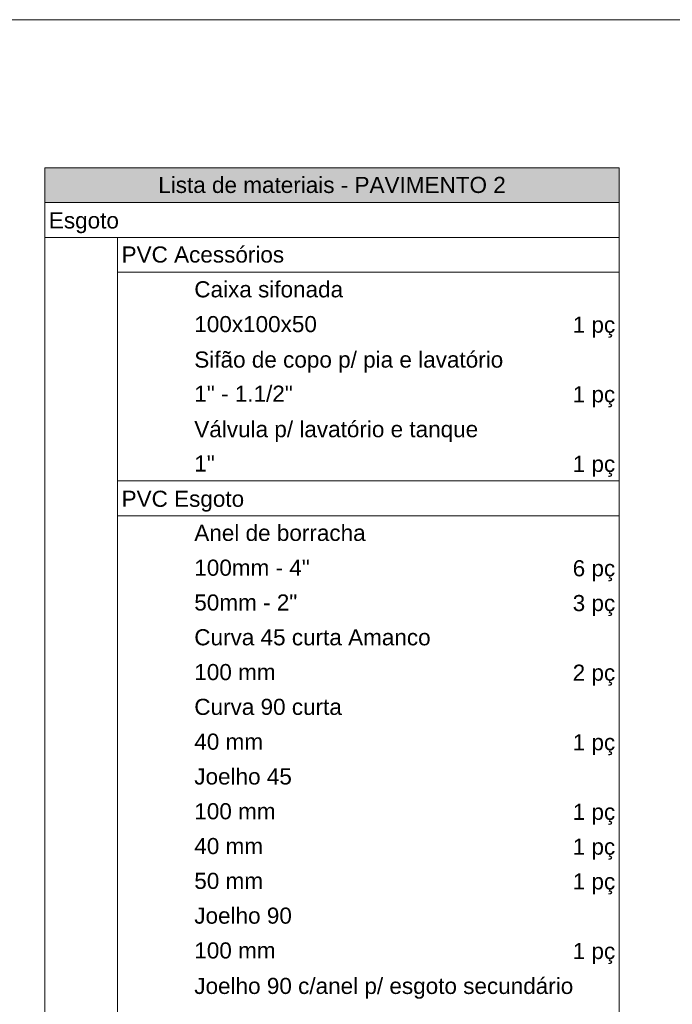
# Model space of a CAD drawing. Header units: millimetres. Extents: x 321 to 585, y -277 to 9.
# Tile 206 of 256: x 489.42 to 497.52, y -241.3 to -229.08. Entities that reach past the tile are written whole.
import ezdxf

# ---------------------------------------------------------------- set-up
doc = ezdxf.new("R2010")
doc.units = ezdxf.units.MM
doc.header["$MEASUREMENT"] = 0
doc.linetypes.add('NULL', pattern=[0])
doc.layers.get('0').update_dxf_attribs({"lineweight": 18})
doc.layers.add('DI-Hachuras Tabelas', color=251, linetype='Continuous', lineweight=0)
doc.layers.add('DI-Tabelas', color=7, linetype='Continuous', lineweight=13)
doc.styles.add('Arial', font='arial.ttf')

msp = doc.modelspace()

# ---------------------------------------------------------------- hatches: boundary and pattern name
at = {"layer": 'DI-Hachuras Tabelas', "linetype": 'Continuous'}
msp.add_hatch(color=251, dxfattribs=at).paths.add_polyline_path([(489.729, -230.915), (496.862, -230.915), (496.862, -231.347), (489.729, -231.347)])

# ---------------------------------------------------------------- linework, layer by layer
msp.add_lwpolyline([(471.324, -229.077), (507.037, -229.077), (507.037, -258.633), (471.324, -258.633)], close=True)
at = {"layer": 'DI-Hachuras Tabelas'}
msp.add_lwpolyline([(489.729, -230.915), (496.862, -230.915), (496.862, -231.347), (489.729, -231.347), (489.729, -230.915)], dxfattribs=at)
at = {"layer": 'DI-Tabelas'}
for p, q in [((489.729, -231.347), (489.729, -230.915)), ((489.729, -230.915), (496.862, -230.915)), ((496.862, -230.915), (496.862, -231.347)), ((496.862, -231.347), (489.729, -231.347)), ((489.729, -231.779), (489.729, -231.347)), ((496.862, -231.347), (496.862, -231.779)), ((496.862, -231.779), (489.729, -231.779)), ((489.729, -232.211), (489.729, -231.779)), ((490.632, -231.779), (490.632, -232.211)), ((496.862, -231.779), (496.862, -232.211)), ((489.729, -232.643), (489.729, -232.211)), ((496.862, -232.211), (490.632, -232.211)), ((490.632, -232.211), (490.632, -232.643)), ((496.862, -232.211), (496.862, -232.643)), ((489.729, -233.075), (489.729, -232.643)), ((490.632, -232.643), (490.632, -233.075)), ((496.862, -232.643), (496.862, -233.075)), ((489.729, -233.507), (489.729, -233.075)), ((490.632, -233.075), (490.632, -233.507)), ((496.862, -233.075), (496.862, -233.507)), ((489.729, -233.939), (489.729, -233.507)), ((490.632, -233.507), (490.632, -233.939)), ((496.862, -233.507), (496.862, -233.939)), ((489.729, -234.371), (489.729, -233.939)), ((490.632, -233.939), (490.632, -234.371)), ((496.862, -233.939), (496.862, -234.371)), ((489.729, -234.803), (489.729, -234.371)), ((490.632, -234.371), (490.632, -234.803)), ((496.862, -234.371), (496.862, -234.803)), ((489.729, -235.235), (489.729, -234.803)), ((491.535, -234.803), (490.632, -234.803)), ((490.632, -234.803), (490.632, -235.235)), ((494.523, -234.803), (491.535, -234.803)), ((496.862, -234.803), (494.523, -234.803)), ((496.862, -234.803), (496.862, -235.235)), ((489.729, -235.667), (489.729, -235.235)), ((496.862, -235.235), (490.632, -235.235)), ((490.632, -235.235), (490.632, -235.667)), ((496.862, -235.235), (496.862, -235.667)), ((489.729, -236.099), (489.729, -235.667)), ((490.632, -235.667), (490.632, -236.099)), ((496.862, -235.667), (496.862, -236.099)), ((489.729, -236.531), (489.729, -236.099)), ((490.632, -236.099), (490.632, -236.531)), ((496.862, -236.099), (496.862, -236.531)), ((489.729, -236.963), (489.729, -236.531)), ((490.632, -236.531), (490.632, -236.963)), ((496.862, -236.531), (496.862, -236.963)), ((489.729, -237.395), (489.729, -236.963)), ((490.632, -236.963), (490.632, -237.395)), ((496.862, -236.963), (496.862, -237.395)), ((489.729, -237.827), (489.729, -237.395)), ((490.632, -237.395), (490.632, -237.827)), ((496.862, -237.395), (496.862, -237.827)), ((489.729, -238.259), (489.729, -237.827)), ((490.632, -237.827), (490.632, -238.259)), ((496.862, -237.827), (496.862, -238.259)), ((489.729, -238.691), (489.729, -238.259)), ((490.632, -238.259), (490.632, -238.691)), ((496.862, -238.259), (496.862, -238.691)), ((489.729, -239.123), (489.729, -238.691)), ((490.632, -238.691), (490.632, -239.123)), ((496.862, -238.691), (496.862, -239.123)), ((489.729, -239.555), (489.729, -239.123)), ((490.632, -239.123), (490.632, -239.555)), ((496.862, -239.123), (496.862, -239.555)), ((489.729, -239.987), (489.729, -239.555)), ((490.632, -239.555), (490.632, -239.987)), ((496.862, -239.555), (496.862, -239.987)), ((489.729, -240.419), (489.729, -239.987)), ((490.632, -239.987), (490.632, -240.419)), ((496.862, -239.987), (496.862, -240.419)), ((489.729, -240.851), (489.729, -240.419)), ((490.632, -240.419), (490.632, -240.851)), ((496.862, -240.419), (496.862, -240.851)), ((489.729, -241.283), (489.729, -240.851)), ((490.632, -240.851), (490.632, -241.283)), ((496.862, -240.851), (496.862, -241.283)), ((489.729, -241.715), (489.729, -241.283)), ((490.632, -241.283), (490.632, -241.715)), ((496.862, -241.283), (496.862, -241.715))]:
    msp.add_line(p, q, dxfattribs=at)

# ---------------------------------------------------------------- texts
at = {"layer": 'DI-Tabelas', "linetype": 'NULL', "char_height": 0.2, "line_spacing_factor": 0.6, "style": 'Arial'}
for s, insert, width, attachment_point in [('Lista de materiais - PAVIMENTO 2', (493.295, -231.231), 8.63262, 8), ('Esgoto', (489.779, -231.729), 1.73963, 7), ('PVC Acessórios', (490.682, -232.095), 4.0378, 7), ('Caixa sifonada', (491.585, -232.527), 3.69604, 7), ('100x100x50', (491.585, -232.959), 3.04451, 7), ('1 pç', (496.812, -233.025), 1.0561, 9), ('Sifão de copo p/ pia e lavatório', (491.585, -233.457), 7.67104, 7), ('1" - 1.1/2"', (491.585, -233.823), 2.44634, 7), ('1 pç', (496.812, -233.889), 1.0561, 9), ('Válvula p/ lavatório e tanque', (491.585, -234.321), 7.05, 7), ('1"', (491.585, -234.687), 0.50915, 7), ('1 pç', (496.812, -234.753), 1.0561, 9), ('PVC Esgoto', (490.682, -235.185), 3.04421, 7), ('Anel de borracha', (491.585, -235.551), 4.25488, 7), ('100mm - 4"', (491.585, -235.983), 2.8686, 7), ('6 pç', (496.812, -236.049), 1.0561, 9), ('50mm - 2"', (491.585, -236.415), 2.55793, 7), ('3 pç', (496.812, -236.481), 1.0561, 9), ('Curva 45 curta Amanco', (491.585, -236.847), 5.86951, 7), ('100 mm', (491.585, -237.279), 2.01829, 7), ('2 pç', (496.812, -237.345), 1.0561, 9), ('Curva 90 curta', (491.585, -237.711), 3.66433, 7), ('40 mm', (491.585, -238.143), 1.70762, 7), ('1 pç', (496.812, -238.209), 1.0561, 9), ('Joelho 45', (491.585, -238.575), 2.42287, 7), ('100 mm', (491.585, -239.007), 2.01829, 7), ('1 pç', (496.812, -239.073), 1.0561, 9), ('40 mm', (491.585, -239.439), 1.70762, 7), ('1 pç', (496.812, -239.505), 1.0561, 9), ('50 mm', (491.585, -239.871), 1.70762, 7), ('1 pç', (496.812, -239.937), 1.0561, 9), ('Joelho 90', (491.585, -240.303), 2.42287, 7), ('100 mm', (491.585, -240.735), 2.01829, 7), ('1 pç', (496.812, -240.801), 1.0561, 9), ('Joelho 90 c/anel p/ esgoto secundário', (491.585, -241.233), 9.41098, 7)]:
    msp.add_mtext(s, dxfattribs=dict(at, insert=insert, width=width, attachment_point=attachment_point))

doc.saveas('drawing.dxf')
